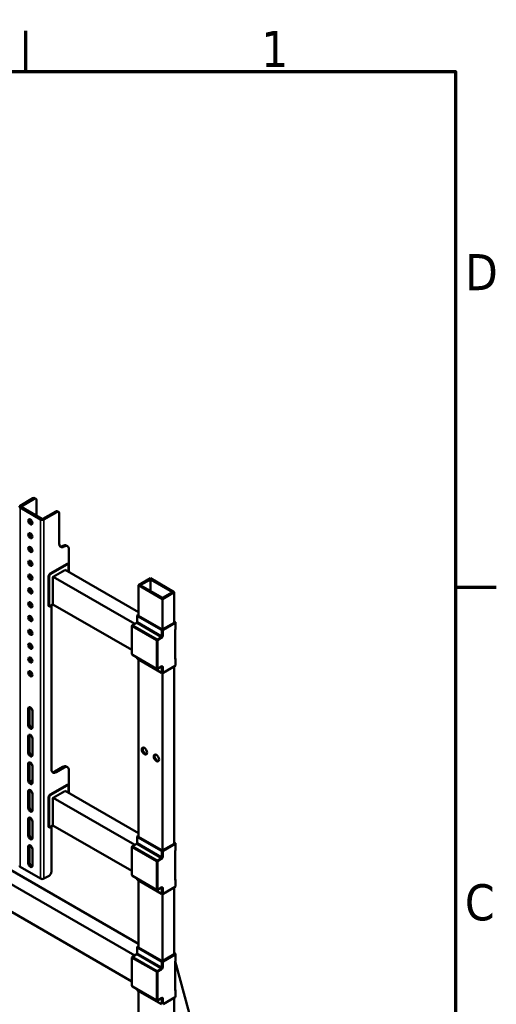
# Model space of a CAD drawing. Header units: millimetres. Extents: x 18 to 6099, y 108 to 3861.
# Tile 6 of 6: x 5343 to 6091, y 2314 to 3860. Entities that reach past the tile are written whole.
import ezdxf

# ---------------------------------------------------------------- set-up
doc = ezdxf.new("R2010")
doc.units = ezdxf.units.MM
doc.header["$LTSCALE"] = 7.083333
for name, color, linetype, lineweight in [('Border (ANSI)', 7, 'Continuous', 70), ('Visible (ANSI)', 7, 'Continuous', 50), ('Visible Narrow (ANSI)', 7, 'Continuous', 35)]:
    doc.layers.add(name, color=color, linetype=linetype, lineweight=lineweight)
doc.styles.add('Label Text (ANSI)', font='tahoma.ttf')

# ---------------------------------------------------------------- blocks, each defined once
blk = doc.blocks.new('Borders Default Border')
at = {"layer": 'Border (ANSI)'}
for p, q in [((755.65, 533.4), (755.65, 542.42)), ((850.9, 419.1), (859.92, 419.1))]:
    blk.add_line(p, q, dxfattribs=at)
at = {"layer": 'Border (ANSI)', "flags": 128}
blk.add_lwpolyline([(12.7, 25.4), (12.7, 533.4), (850.9, 533.4), (850.9, 25.4), (12.7, 25.4)], dxfattribs=at)
at = {"layer": 'Border (ANSI)', "char_height": 8, "attachment_point": 7, "style": 'Label Text (ANSI)'}
for s, insert in [('1', (807.82, 534.42)), ('D', (852.99, 484.95)), ('C', (852.96, 345.11))]:
    blk.add_mtext(s, dxfattribs=dict(at, insert=insert))

msp = doc.modelspace()

# ---------------------------------------------------------------- linework, layer by layer
at = {"layer": 'Visible (ANSI)'}
for p, q in [((5363.88, 3108.384), (5343.595, 3096.673)), ((5368.415, 3107.563), (5366.536, 3108.648)), ((5375.901, 3074.985), (5343.595, 3093.636)), ((5365.758, 3107.3), (5345.473, 3095.588)), ((5377.779, 3076.069), (5345.473, 3094.721)), ((5369.515, 3080.84), (5369.515, 3105.131)), ((5399.567, 3087.781), (5379.282, 3076.069)), ((5381.16, 3074.985), (5401.445, 3086.696)), ((5404.101, 3086.959), (5402.223, 3088.044)), ((5405.202, 3036.813), (5405.202, 3084.527)), ((5416.149, 3034.086), (5418.027, 3033.002)), ((5420.228, 3028.138), (5420.228, 2992.353)), ((5359.024, 3006.683), (5361.599, 3008.169)), ((5390.739, 2990.075), (5416.659, 3005.04)), ((5418.253, 3005.198), (5419.004, 3004.764)), ((5419.82, 2992.678), (5419.82, 3003.088)), ((5388.485, 2939.325), (5388.485, 2986.171)), ((5395.247, 2941.928), (5395.247, 2984.436)), ((5395.435, 2984.979), (5523.495, 2911.043)), ((5395.623, 2985.087), (5414.029, 2995.714)), ((5414.217, 2995.823), (5529.352, 2929.35)), ((5529.352, 2971.858), (5548.135, 2982.703)), ((5566.917, 2950.17), (5529.352, 2971.858)), ((5529.352, 2971.858), (5529.352, 2924.079)), ((5548.135, 2980.967), (5532.357, 2971.858)), ((5532.357, 2971.858), (5566.917, 2951.905)), ((5548.135, 2982.703), (5585.7, 2961.014)), ((5582.695, 2961.014), (5548.135, 2980.967)), ((5548.135, 2980.967), (5548.135, 2962.749)), ((5585.7, 2961.014), (5566.917, 2950.17)), ((5566.917, 2951.905), (5582.695, 2961.014)), ((5585.7, 2961.014), (5585.7, 2913.235)), ((5389.347, 2938.648), (5388.595, 2939.082)), ((5389.878, 2938.648), (5395.137, 2941.684)), ((5392.805, 2682.645), (5392.805, 2940.338)), ((5395.197, 2941.74), (5519.118, 2870.193)), ((5566.917, 2950.17), (5566.917, 2902.391)), ((5527.383, 2914.97), (5527.383, 2924.079)), ((5529.352, 2925.597), (5527.85, 2924.73)), ((5565.79, 2901.524), (5527.85, 2923.429)), ((5529.728, 2923.646), (5566.166, 2902.608)), ((4625.03, 2909.255), (5523.495, 2390.527)), ((4642.817, 2920.674), (5529.352, 2408.833)), ((5519.118, 2863.786), (5519.118, 2907.596)), ((5519.915, 2908.977), (5525.926, 2912.447)), ((5567.669, 2902.608), (5585.324, 2912.801)), ((5568.044, 2901.524), (5587.202, 2912.585)), ((5587.202, 2913.886), (5585.7, 2914.753)), ((5587.669, 2902.825), (5587.669, 2913.235)), ((5587.202, 2902.174), (5587.202, 2855.762)), ((4620.654, 2868.406), (5519.118, 2349.677)), ((5519.915, 2862.406), (5557.856, 2840.501)), ((5527.383, 2856.846), (5527.383, 2858.095)), ((5527.85, 2856.195), (5565.79, 2834.29)), ((5529.352, 2855.328), (5529.352, 2577.068)), ((5587.202, 2845.351), (5568.044, 2834.29)), ((5587.669, 2846.002), (5587.669, 2856.412)), ((5559.45, 2840.501), (5565.46, 2843.971)), ((5566.917, 2834.021), (5566.917, 2555.38)), ((5585.7, 2844.484), (5585.7, 2566.224)), ((5356.555, 2752.156), (5356.555, 2778.182)), ((5358.433, 2779.266), (5358.433, 2753.24)), ((5362.941, 2774.495), (5362.941, 2748.469)), ((5356.555, 2708.78), (5356.555, 2734.805)), ((5358.433, 2735.89), (5358.433, 2709.864)), ((5362.941, 2731.118), (5362.941, 2705.093)), ((5356.555, 2665.403), (5356.555, 2691.429)), ((5358.433, 2692.513), (5358.433, 2666.488)), ((5362.941, 2687.742), (5362.941, 2661.716)), ((5398.44, 2679.392), (5410.836, 2686.549)), ((5412.715, 2685.465), (5400.318, 2678.308)), ((5416.149, 2687.075), (5418.027, 2685.991)), ((5420.228, 2681.127), (5420.228, 2645.342)), ((5359.482, 2663.586), (5362.941, 2665.583)), ((5361.444, 2661.069), (5362.941, 2661.933)), ((5356.555, 2622.027), (5356.555, 2648.053)), ((5358.433, 2649.137), (5358.433, 2623.111)), ((5362.941, 2644.366), (5362.941, 2618.34)), ((5390.739, 2643.064), (5416.659, 2658.029)), ((5395.623, 2638.076), (5414.029, 2648.703)), ((5414.217, 2648.812), (5529.352, 2582.339)), ((5418.253, 2658.187), (5419.004, 2657.753)), ((5419.82, 2645.667), (5419.82, 2656.077)), ((5388.485, 2592.314), (5388.485, 2639.16)), ((5395.247, 2594.917), (5395.247, 2637.425)), ((5395.435, 2637.968), (5523.495, 2564.032)), ((5356.555, 2578.65), (5356.555, 2604.676)), ((5358.433, 2605.761), (5358.433, 2579.735)), ((5362.941, 2600.989), (5362.941, 2574.963)), ((5389.347, 2591.637), (5388.595, 2592.071)), ((5389.878, 2591.637), (5395.137, 2594.673)), ((5392.805, 2522.153), (5392.805, 2593.327)), ((5395.197, 2594.729), (5519.118, 2523.182)), ((5527.383, 2567.959), (5527.383, 2577.068)), ((5529.352, 2578.586), (5527.85, 2577.719)), ((5565.79, 2554.513), (5527.85, 2576.418)), ((5529.728, 2576.635), (5566.166, 2555.597)), ((5587.202, 2566.875), (5585.7, 2567.742)), ((5356.555, 2535.274), (5356.555, 2561.3)), ((5358.433, 2562.384), (5358.433, 2536.358)), ((5362.941, 2557.613), (5362.941, 2531.587)), ((5519.118, 2516.775), (5519.118, 2560.585)), ((5519.915, 2561.965), (5525.926, 2565.436)), ((5567.669, 2555.597), (5585.324, 2565.79)), ((5568.044, 2554.513), (5587.202, 2565.574)), ((5587.202, 2555.163), (5587.202, 2508.75)), ((5587.669, 2555.814), (5587.669, 2566.224)), ((5343.595, 2529.743), (5375.901, 2511.092)), ((5389.049, 2515.646), (5381.16, 2511.092)), ((5519.915, 2515.395), (5557.856, 2493.49)), ((5527.383, 2509.835), (5527.383, 2511.084)), ((5527.85, 2509.184), (5565.79, 2487.279)), ((5529.352, 2508.317), (5529.352, 2403.563)), ((5587.669, 2498.991), (5587.669, 2509.401)), ((5559.45, 2493.49), (5565.46, 2496.96)), ((5587.202, 2498.34), (5568.044, 2487.279)), ((5585.7, 2497.473), (5585.7, 2392.719)), ((5566.917, 2487.01), (5566.917, 2381.875)), ((5527.383, 2394.454), (5527.383, 2403.563)), ((5529.352, 2405.081), (5527.85, 2404.213)), ((5565.79, 2381.007), (5527.85, 2402.912)), ((5529.728, 2403.129), (5566.166, 2382.091)), ((5519.118, 2343.27), (5519.118, 2387.08)), ((5519.915, 2388.46), (5525.926, 2391.93)), ((5567.669, 2382.091), (5585.324, 2392.285)), ((5568.044, 2381.007), (5587.202, 2392.068)), ((5587.202, 2393.369), (5585.7, 2394.237)), ((5587.202, 2381.658), (5587.202, 2335.245)), ((5751.995, 1766.586), (5587.202, 2381.6)), ((5587.669, 2382.308), (5587.669, 2392.719)), ((5519.915, 2341.889), (5557.856, 2319.984)), ((5527.383, 2336.329), (5527.383, 2337.578)), ((5527.85, 2335.679), (5565.79, 2313.774)), ((5529.352, 2334.811), (5529.352, 2262.208)), ((5587.669, 2325.485), (5587.669, 2335.896)), ((5559.45, 2319.984), (5565.46, 2323.454)), ((5587.202, 2324.835), (5568.044, 2313.774)), ((5585.7, 2323.967), (5585.7, 2251.364))]:
    msp.add_line(p, q, dxfattribs=at)
for centre, radius, start, end in [((5419.289, 2992.678), 0.531, 350.704811, 0), ((5389.612, 2939.108), 0.531, 240, 300), ((5520.712, 2907.596), 1.594, 120, 180), ((5520.712, 2863.786), 1.594, 180, 240), ((5558.653, 2841.881), 1.594, 240, 300), ((5419.289, 2645.667), 0.531, 350.704811, 0), ((5389.612, 2592.097), 0.531, 240, 300), ((5520.712, 2560.585), 1.594, 120, 180), ((5520.712, 2516.775), 1.594, 180, 240), ((5558.653, 2494.87), 1.594, 240, 300), ((5520.712, 2387.08), 1.594, 120, 180), ((5520.712, 2343.27), 1.594, 180, 240), ((5558.653, 2321.365), 1.594, 240, 300)]:
    msp.add_arc(centre, radius, start, end, dxfattribs=at)
for centre, major_axis, start_param, end_param in [((5363.88, 3104.047), (2.656, 4.601), 0, 0.78539816), ((5365.758, 3102.962), (2.656, 4.601), 5.49778714, 7.06858347), ((5346.225, 3095.155), (-3.719, 0), 5.49778714, 7.06858347), ((5346.225, 3095.155), (-1.062, 0), 5.49778714, 7.06858347), ((5399.567, 3083.443), (2.656, 4.601), 0, 0.78539816), ((5401.445, 3082.359), (2.656, 4.601), 5.49778714, 7.06858347), ((5361.626, 3072.382), (2.258, -3.911), 3.57057455, 5.85420341), ((5378.53, 3076.503), (3.719, 0), 3.92699082, 5.49778714), ((5378.53, 3076.503), (-1.062, 0), 0.78539816, 2.35619449), ((5361.626, 3050.694), (2.258, -3.911), 3.57057455, 5.85420341), ((5361.626, 3029.006), (2.258, -3.911), 3.57057455, 5.85420341), ((5412.715, 3041.151), (-5.313, -9.202), 5.49778714, 7.06858347), ((5410.836, 3042.235), (-5.312, -9.202), 0.1777106, 0.78539816), ((5410.836, 3024.885), (5.312, 9.202), 0, 0.78539816), ((5412.715, 3023.8), (5.312, 9.202), 5.49778714, 7.06858347), ((5361.626, 3007.317), (2.258, -3.911), 3.57057455, 5.85420341), ((5416.659, 3002.438), (1.594, 2.76), 0, 0.78539816), ((5361.626, 2985.629), (2.258, -3.911), 3.57057455, 5.85420341), ((5390.739, 2987.473), (-1.594, -2.76), 3.92699082, 5.49778714), ((5395.623, 2984.653), (-0.266, -0.46), 4.45058959, 5.49778714), ((5361.626, 2963.941), (2.258, -3.911), 3.57057455, 5.85420341), ((5361.626, 2942.253), (2.258, -3.911), 3.57057455, 5.85420341), ((5388.861, 2939.542), (-0.266, -0.46), 5.49778714, 6.28318531), ((5394.871, 2942.144), (0.266, -0.46), 0, 0.78539816), ((5361.626, 2920.565), (2.258, -3.911), 3.57057455, 5.85420341), ((5528.977, 2924.079), (-1.594, 0), 5.49778714, 7.06858347), ((5530.479, 2924.079), (-1.062, 0), 0.06266392, 0.78539816), ((5584.573, 2913.235), (1.062, 0), 5.49778714, 6.22052139), ((5586.075, 2913.235), (1.594, 0), 5.49778714, 7.06858347), ((5361.626, 2898.876), (2.258, -3.911), 3.57057455, 5.85420341), ((5566.917, 2902.174), (1.594, 0), 3.92699082, 5.49778714), ((5566.917, 2903.042), (-1.062, 0), 0.78539816, 1.50813241), ((5566.917, 2903.042), (-1.062, 0), 1.63346024, 2.35619449), ((5586.075, 2902.825), (1.594, 0), 5.49778714, 6.28318531), ((5361.626, 2877.188), (2.258, -3.911), 3.57057455, 5.85420341), ((5361.626, 2855.5), (2.258, -3.911), 3.57057455, 5.85420341), ((5528.977, 2856.846), (-1.594, 0), 0, 0.78539816), ((5586.075, 2856.412), (1.594, 0), 5.49778714, 7.06858347), ((5586.075, 2846.002), (1.594, 0), 5.49778714, 6.28318531), ((5361.626, 2833.812), (2.258, -3.911), 3.57057455, 5.85420341), ((5566.917, 2834.941), (-1.594, 0), 0.78539816, 2.35619449), ((5359.748, 2776.338), (-2.258, 3.911), 3.92699082, 7.06858347), ((5361.626, 2777.423), (2.258, -3.911), 3.57057455, 3.92699082), ((5359.748, 2750.312), (2.258, -3.911), 3.92699082, 7.06858347), ((5361.626, 2751.397), (2.258, -3.911), 3.92699082, 5.85420341), ((5359.748, 2732.962), (-2.258, 3.911), 3.92699082, 7.06858347), ((5361.626, 2734.046), (2.258, -3.911), 3.57057455, 3.92699082), ((5359.748, 2706.936), (2.258, -3.911), 3.92699082, 7.06858347), ((5361.626, 2708.02), (2.258, -3.911), 3.92699082, 5.85420341), ((5540.246, 2712.251), (-2.975, 5.153), 0.25530252, 2.88629013), ((5559.029, 2701.407), (-2.975, 5.153), 0.25530252, 2.88629013), ((5359.748, 2689.585), (-2.258, 3.911), 3.92699082, 7.06858347), ((5361.626, 2690.67), (2.258, -3.911), 3.57057455, 3.92699082), ((5400.318, 2686.983), (-5.312, -9.202), 5.49778714, 7.06858347), ((5398.44, 2688.067), (-5.312, -9.202), 0.1777106, 0.78539816), ((5410.836, 2677.874), (5.312, 9.202), 0, 0.78539816), ((5412.715, 2676.789), (5.312, 9.202), 5.49778714, 7.06858347), ((5359.748, 2663.56), (2.258, -3.911), 3.92699082, 7.06858347), ((5361.626, 2664.644), (2.258, -3.911), 3.92699082, 5.85420341), ((5359.748, 2646.209), (-2.258, 3.911), 3.92699082, 7.06858347), ((5361.626, 2647.293), (2.258, -3.911), 3.57057455, 3.92699082), ((5416.659, 2655.427), (1.594, 2.76), 0, 0.78539816), ((5390.739, 2640.462), (-1.594, -2.76), 3.92699082, 5.49778714), ((5395.623, 2637.642), (-0.266, -0.46), 4.45058959, 5.49778714), ((5359.748, 2620.183), (2.258, -3.911), 3.92699082, 7.06858347), ((5361.626, 2621.268), (2.258, -3.911), 3.92699082, 5.85420341), ((5359.748, 2602.833), (-2.258, 3.911), 3.92699082, 7.06858347), ((5361.626, 2603.917), (2.258, -3.911), 3.57057455, 3.92699082), ((5388.861, 2592.531), (-0.266, -0.46), 5.49778714, 6.28318531), ((5394.871, 2595.133), (0.266, -0.46), 0, 0.78539816), ((5359.748, 2576.807), (2.258, -3.911), 3.92699082, 7.06858347), ((5361.626, 2577.891), (2.258, -3.911), 3.92699082, 5.85420341), ((5528.977, 2577.068), (-1.594, 0), 5.49778714, 7.06858347), ((5530.479, 2577.068), (-1.062, 0), 0.06266392, 0.78539816), ((5586.075, 2566.224), (1.594, 0), 5.49778714, 7.06858347), ((5359.748, 2559.456), (-2.258, 3.911), 3.92699082, 7.06858347), ((5361.626, 2560.541), (2.258, -3.911), 3.57057455, 3.92699082), ((5566.917, 2555.163), (1.594, 0), 3.92699082, 5.49778714), ((5566.917, 2556.031), (-1.062, 0), 0.78539816, 1.50813241), ((5566.917, 2556.031), (-1.062, 0), 1.63346024, 2.35619449), ((5584.573, 2566.224), (1.062, 0), 5.49778714, 6.22052139), ((5586.075, 2555.814), (1.594, 0), 5.49778714, 6.28318531), ((5361.626, 2534.515), (2.258, -3.911), 3.92699082, 5.85420341), ((5346.225, 2531.262), (-3.719, 0), 0, 0.78539816), ((5359.748, 2533.43), (2.258, -3.911), 3.92699082, 7.06858347), ((5389.049, 2519.984), (-2.656, -4.601), 0.78539816, 2.35619449), ((5378.53, 2512.61), (-3.719, 0), 0.78539816, 2.35619449), ((5528.977, 2509.835), (-1.594, 0), 0, 0.78539816), ((5586.075, 2509.401), (1.594, 0), 5.49778714, 7.06858347), ((5586.075, 2498.991), (1.594, 0), 5.49778714, 6.28318531), ((5566.917, 2487.93), (-1.594, 0), 0.78539816, 2.35619449), ((5528.977, 2403.563), (-1.594, 0), 5.49778714, 7.06858347), ((5530.479, 2403.563), (-1.062, 0), 0.06266392, 0.78539816), ((5566.917, 2381.658), (1.594, 0), 3.92699082, 5.49778714), ((5566.917, 2382.525), (-1.062, 0), 0.78539816, 1.50813241), ((5566.917, 2382.525), (-1.062, 0), 1.63346024, 2.35619449), ((5584.573, 2392.719), (1.062, 0), 5.49778714, 6.22052139), ((5586.075, 2392.719), (1.594, 0), 5.49778714, 7.06858347), ((5586.075, 2382.308), (1.594, 0), 5.49778714, 6.28318531), ((5528.977, 2336.329), (-1.594, 0), 0, 0.78539816), ((5586.075, 2335.896), (1.594, 0), 5.49778714, 7.06858347), ((5586.075, 2325.485), (1.594, 0), 5.49778714, 6.28318531)]:
    msp.add_ellipse(centre, major_axis=major_axis, ratio=0.57735027, start_param=start_param, end_param=end_param, dxfattribs=at)
for centre, major_axis in [((5359.748, 3071.298), (-2.258, 3.911)), ((5359.748, 3049.609), (-2.258, 3.911)), ((5359.748, 3027.921), (-2.258, 3.911)), ((5359.748, 3006.233), (-2.258, 3.911)), ((5359.748, 2984.545), (-2.258, 3.911)), ((5359.748, 2962.857), (-2.258, 3.911)), ((5359.748, 2941.168), (-2.258, 3.911)), ((5359.748, 2919.48), (-2.258, 3.911)), ((5359.748, 2897.792), (-2.258, 3.911)), ((5359.748, 2876.104), (-2.258, 3.911)), ((5359.748, 2854.416), (-2.258, 3.911)), ((5359.748, 2832.728), (-2.258, 3.911)), ((5538.743, 2711.383), (2.975, -5.153)), ((5557.526, 2700.539), (2.975, -5.153))]:
    msp.add_ellipse(centre, major_axis=major_axis, ratio=0.57735027, dxfattribs=at)
for points, knots in [([(5358.993, 3010.252), (5358.928, 3010.197), (5358.864, 3010.14), (5358.688, 3009.973), (5358.579, 3009.857), (5358.476, 3009.735)], [6.505515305, 6.505515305, 6.505515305, 6.505515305, 6.597344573, 6.597344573, 6.763217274, 6.763217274, 6.763217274, 6.763217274]), ([(5419.004, 3004.764), (5419.115, 3004.7), (5419.218, 3004.621), (5419.398, 3004.438), (5419.476, 3004.336), (5419.606, 3004.115), (5419.659, 3003.997), (5419.741, 3003.752), (5419.771, 3003.624), (5419.81, 3003.361), (5419.82, 3003.226), (5419.82, 3003.088)], [0.785398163, 0.785398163, 0.785398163, 0.785398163, 0.942477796, 0.942477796, 1.099557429, 1.099557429, 1.256637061, 1.256637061, 1.413716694, 1.413716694, 1.570796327, 1.570796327, 1.570796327, 1.570796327]), ([(5525.926, 2912.447), (5525.999, 2912.489), (5526.084, 2912.547), (5526.273, 2912.702), (5526.377, 2912.801), (5526.59, 2913.036), (5526.698, 2913.174), (5526.901, 2913.477), (5526.995, 2913.642), (5527.155, 2913.975), (5527.221, 2914.144), (5527.317, 2914.457), (5527.348, 2914.603), (5527.378, 2914.82), (5527.383, 2914.902), (5527.383, 2914.97)], [3.14159265, 3.14159265, 3.14159265, 3.14159265, 3.34831632, 3.34831632, 3.57177779, 3.57177779, 3.8108324, 3.8108324, 4.05880671, 4.05880671, 4.30647121, 4.30647121, 4.54413512, 4.54413512, 4.71238898, 4.71238898, 4.71238898, 4.71238898]), ([(5565.683, 2844.065), (5565.683, 2844.065), (5565.681, 2844.065), (5565.664, 2844.061), (5565.638, 2844.055), (5565.564, 2844.026), (5565.516, 2844.003), (5565.46, 2843.971)], [5.902696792, 5.902696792, 5.902696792, 5.902696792, 5.969026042, 5.969026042, 6.126105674, 6.126105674, 6.283185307, 6.283185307, 6.283185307, 6.283185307]), ([(5419.004, 2657.753), (5419.115, 2657.689), (5419.218, 2657.609), (5419.398, 2657.427), (5419.476, 2657.325), (5419.606, 2657.104), (5419.659, 2656.986), (5419.741, 2656.741), (5419.771, 2656.613), (5419.81, 2656.35), (5419.82, 2656.215), (5419.82, 2656.077)], [0.785398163, 0.785398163, 0.785398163, 0.785398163, 0.942477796, 0.942477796, 1.099557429, 1.099557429, 1.256637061, 1.256637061, 1.413716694, 1.413716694, 1.570796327, 1.570796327, 1.570796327, 1.570796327]), ([(5525.926, 2565.436), (5525.999, 2565.478), (5526.084, 2565.536), (5526.273, 2565.691), (5526.377, 2565.79), (5526.59, 2566.025), (5526.698, 2566.163), (5526.901, 2566.466), (5526.995, 2566.631), (5527.155, 2566.964), (5527.221, 2567.133), (5527.317, 2567.446), (5527.348, 2567.592), (5527.378, 2567.809), (5527.383, 2567.891), (5527.383, 2567.959)], [3.14159265, 3.14159265, 3.14159265, 3.14159265, 3.34831632, 3.34831632, 3.57177779, 3.57177779, 3.8108324, 3.8108324, 4.05880671, 4.05880671, 4.30647121, 4.30647121, 4.54413512, 4.54413512, 4.71238898, 4.71238898, 4.71238898, 4.71238898]), ([(5565.683, 2497.054), (5565.683, 2497.054), (5565.681, 2497.054), (5565.664, 2497.05), (5565.638, 2497.044), (5565.564, 2497.014), (5565.516, 2496.992), (5565.46, 2496.96)], [5.902696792, 5.902696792, 5.902696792, 5.902696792, 5.969026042, 5.969026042, 6.126105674, 6.126105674, 6.283185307, 6.283185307, 6.283185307, 6.283185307]), ([(5525.926, 2391.93), (5525.999, 2391.972), (5526.084, 2392.031), (5526.273, 2392.185), (5526.377, 2392.284), (5526.59, 2392.519), (5526.698, 2392.658), (5526.901, 2392.96), (5526.995, 2393.125), (5527.155, 2393.459), (5527.221, 2393.627), (5527.317, 2393.941), (5527.348, 2394.086), (5527.378, 2394.304), (5527.383, 2394.385), (5527.383, 2394.454)], [3.14159265, 3.14159265, 3.14159265, 3.14159265, 3.34831632, 3.34831632, 3.57177779, 3.57177779, 3.8108324, 3.8108324, 4.05880671, 4.05880671, 4.30647121, 4.30647121, 4.54413512, 4.54413512, 4.71238898, 4.71238898, 4.71238898, 4.71238898]), ([(5565.683, 2323.549), (5565.683, 2323.549), (5565.681, 2323.548), (5565.664, 2323.545), (5565.638, 2323.538), (5565.564, 2323.509), (5565.516, 2323.486), (5565.46, 2323.454)], [5.902696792, 5.902696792, 5.902696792, 5.902696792, 5.969026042, 5.969026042, 6.126105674, 6.126105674, 6.283185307, 6.283185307, 6.283185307, 6.283185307])]:
    msp.add_open_spline(points, degree=3, knots=knots, dxfattribs=at)
msp.add_open_spline([(5359.482, 2663.586), (5359.419, 2663.55), (5359.357, 2663.511), (5359.296, 2663.469)], degree=3, dxfattribs=at)
at = {"layer": 'Visible Narrow (ANSI)'}
for p, q in [((5363.88, 3108.384), (5365.758, 3107.3)), ((5343.595, 3096.673), (5345.473, 3095.588)), ((5345.473, 3094.721), (5343.595, 3093.636)), ((5343.595, 3093.636), (5343.595, 2529.743)), ((5345.473, 3095.588), (5345.473, 3094.721)), ((5399.567, 3087.781), (5401.445, 3086.696)), ((5375.901, 3074.985), (5377.779, 3076.069)), ((5375.901, 2511.092), (5375.901, 3074.985)), ((5379.282, 3076.069), (5381.16, 3074.985)), ((5381.16, 3074.985), (5381.16, 2511.092)), ((5412.715, 3032.476), (5410.836, 3033.56)), ((5362.941, 3004.39), (5359.044, 3006.639)), ((5417.41, 3004.606), (5391.49, 2989.642)), ((5391.866, 2988.991), (5417.786, 3003.956)), ((5416.659, 3005.04), (5417.41, 3004.606)), ((5419.664, 3002.871), (5419.664, 2992.678)), ((5388.485, 2986.171), (5389.237, 2985.738)), ((5389.237, 2985.738), (5389.237, 2938.891)), ((5389.988, 2938.891), (5389.988, 2985.738)), ((5391.49, 2989.642), (5390.739, 2990.075)), ((5389.237, 2938.891), (5388.485, 2939.325)), ((5395.247, 2941.928), (5389.988, 2938.891)), ((5527.85, 2923.429), (5527.85, 2914.32)), ((5519.585, 2906.946), (5519.585, 2863.136)), ((5557.526, 2885.041), (5519.585, 2906.946)), ((5526.723, 2912.368), (5520.712, 2908.898)), ((5520.712, 2908.898), (5558.653, 2886.993)), ((5564.663, 2890.463), (5526.723, 2912.368)), ((5527.85, 2914.32), (5565.79, 2892.415)), ((5587.202, 2902.174), (5587.202, 2912.585)), ((5565.79, 2892.415), (5565.79, 2901.524)), ((5568.044, 2901.524), (5568.044, 2892.415)), ((5557.526, 2841.23), (5557.526, 2885.041)), ((5558.653, 2886.993), (5564.663, 2890.463)), ((5565.79, 2888.511), (5559.78, 2885.041)), ((5559.78, 2885.041), (5559.78, 2841.23)), ((5519.585, 2863.136), (5557.526, 2841.23)), ((5527.85, 2857.825), (5527.85, 2856.195)), ((5587.202, 2845.351), (5587.202, 2855.762)), ((5559.78, 2841.23), (5565.79, 2844.701)), ((5565.79, 2843.399), (5565.13, 2843.78)), ((5565.79, 2834.29), (5565.79, 2843.399)), ((5568.044, 2843.399), (5568.044, 2834.29)), ((5356.555, 2778.182), (5358.433, 2779.266)), ((5356.555, 2752.156), (5358.433, 2753.24)), ((5356.555, 2734.805), (5358.433, 2735.89)), ((5356.555, 2708.78), (5358.433, 2709.864)), ((5356.555, 2691.429), (5358.433, 2692.513)), ((5400.318, 2678.308), (5398.44, 2679.392)), ((5410.836, 2686.549), (5412.715, 2685.465)), ((5356.555, 2665.403), (5358.433, 2666.488)), ((5359.748, 2663.56), (5362.941, 2665.403)), ((5360.124, 2663.343), (5359.748, 2663.56)), ((5362.941, 2664.969), (5360.124, 2663.343)), ((5360.499, 2662.692), (5362.941, 2664.102)), ((5356.555, 2648.053), (5358.433, 2649.137)), ((5417.41, 2657.595), (5391.49, 2642.631)), ((5391.866, 2641.98), (5417.786, 2656.945)), ((5416.659, 2658.029), (5417.41, 2657.595)), ((5419.664, 2655.86), (5419.664, 2645.667)), ((5388.485, 2639.16), (5389.237, 2638.727)), ((5389.237, 2638.727), (5389.237, 2591.88)), ((5389.988, 2591.88), (5389.988, 2638.727)), ((5391.49, 2642.631), (5390.739, 2643.064)), ((5356.555, 2622.027), (5358.433, 2623.111)), ((5356.555, 2604.676), (5358.433, 2605.761)), ((5389.237, 2591.88), (5388.485, 2592.314)), ((5395.247, 2594.917), (5389.988, 2591.88)), ((5356.555, 2578.65), (5358.433, 2579.735)), ((5527.85, 2576.418), (5527.85, 2567.309)), ((5527.85, 2567.309), (5565.79, 2545.404)), ((5356.555, 2561.3), (5358.433, 2562.384)), ((5519.585, 2559.935), (5519.585, 2516.124)), ((5557.526, 2538.03), (5519.585, 2559.935)), ((5526.723, 2565.357), (5520.712, 2561.887)), ((5520.712, 2561.887), (5558.653, 2539.981)), ((5564.663, 2543.452), (5526.723, 2565.357)), ((5565.79, 2545.404), (5565.79, 2554.513)), ((5568.044, 2554.513), (5568.044, 2545.404)), ((5587.202, 2555.163), (5587.202, 2565.574)), ((5356.555, 2535.274), (5358.433, 2536.358)), ((5557.526, 2494.219), (5557.526, 2538.03)), ((5558.653, 2539.981), (5564.663, 2543.452)), ((5565.79, 2541.5), (5559.78, 2538.03)), ((5559.78, 2538.03), (5559.78, 2494.219)), ((5519.585, 2516.124), (5557.526, 2494.219)), ((5527.85, 2510.814), (5527.85, 2509.184)), ((5587.202, 2498.34), (5587.202, 2508.75)), ((5559.78, 2494.219), (5565.79, 2497.69)), ((5565.79, 2496.388), (5565.13, 2496.769)), ((5565.79, 2487.279), (5565.79, 2496.388)), ((5568.044, 2496.388), (5568.044, 2487.279)), ((5527.85, 2402.912), (5527.85, 2393.803)), ((5519.585, 2386.429), (5519.585, 2342.619)), ((5557.526, 2364.524), (5519.585, 2386.429)), ((5526.723, 2391.851), (5520.712, 2388.381)), ((5520.712, 2388.381), (5558.653, 2366.476)), ((5564.663, 2369.946), (5526.723, 2391.851)), ((5527.85, 2393.803), (5565.79, 2371.898)), ((5565.79, 2371.898), (5565.79, 2381.007)), ((5568.044, 2381.007), (5568.044, 2371.898)), ((5587.202, 2381.658), (5587.202, 2392.068)), ((5558.653, 2366.476), (5564.663, 2369.946)), ((5565.79, 2367.994), (5559.78, 2364.524)), ((5557.526, 2320.714), (5557.526, 2364.524)), ((5559.78, 2364.524), (5559.78, 2320.714)), ((5519.585, 2342.619), (5557.526, 2320.714)), ((5527.85, 2337.309), (5527.85, 2335.679)), ((5587.202, 2324.835), (5587.202, 2335.245)), ((5559.78, 2320.714), (5565.79, 2324.184)), ((5565.79, 2322.883), (5565.13, 2323.264)), ((5565.79, 2313.774), (5565.79, 2322.883)), ((5568.044, 2322.883), (5568.044, 2313.774))]:
    msp.add_line(p, q, dxfattribs=at)
for centre, major_axis, start_param, end_param in [((5359.748, 3007.968), (1.594, 2.76), 1.02896168, 1.40640168), ((5360.124, 3007.751), (-1.594, -2.76), 4.15441715, 4.74960354), ((5360.499, 3007.534), (1.328, 2.3), 0.90255171, 1.96943073), ((5417.41, 3002.004), (1.594, 2.76), 0, 0.78539816), ((5417.41, 3004.173), (0.266, -0.46), 0.78539816, 2.35619449), ((5417.786, 3001.787), (1.328, 2.3), 5.49778714, 7.06858347), ((5419.289, 3003.088), (0.531, 0), 5.49778714, 6.28318531), ((5391.49, 2987.039), (-1.594, -2.76), 3.92699082, 5.49778714), ((5389.612, 2985.955), (0.531, 0), 3.92699082, 5.49778714), ((5391.866, 2986.822), (1.328, 2.3), 0.78539816, 2.35619449), ((5391.49, 2989.208), (0.266, -0.46), 0.78539816, 2.35619449), ((5419.289, 2992.678), (0.531, 0), 6.02138592, 6.28318531), ((5389.612, 2939.108), (0.531, 0), 3.92699082, 5.49778714), ((5389.612, 2939.108), (-0.266, -0.46), 5.49778714, 6.28318531), ((5389.612, 2939.108), (0.266, -0.46), 0, 0.78539816), ((5520.712, 2907.596), (-1.594, 0), 0, 0.78539816), ((5520.712, 2907.596), (-0.797, -1.38), 3.92699082, 5.49778714), ((5520.712, 2907.596), (-0.797, 1.38), 5.49778714, 6.28318531), ((5526.723, 2911.066), (-0.797, 1.38), 5.49778714, 6.28318531), ((5526.723, 2913.669), (-0.797, -1.38), 0.78539816, 2.35619449), ((5528.977, 2914.97), (-1.594, 0), 0, 0.78539816), ((5564.663, 2891.764), (-0.797, -1.38), 0.78539816, 2.35619449), ((5565.79, 2891.113), (-1.594, -2.76), 0.78539816, 2.35619449), ((5566.917, 2893.065), (-1.594, 0), 0.78539816, 2.35619449), ((5558.653, 2885.691), (-0.797, -1.38), 3.92699082, 5.49778714), ((5558.653, 2885.691), (1.594, 0), 3.92699082, 5.49778714), ((5558.653, 2885.691), (-0.797, 1.38), 3.92699082, 5.49778714), ((5564.663, 2889.161), (0.797, -1.38), 0.78539816, 2.35619449), ((5520.712, 2863.786), (-1.594, 0), 0, 0.78539816), ((5520.712, 2863.786), (-0.797, -1.38), 5.49778714, 6.28318531), ((5565.79, 2842.098), (1.594, 2.76), 5.49778714, 7.06858347), ((5558.653, 2841.881), (-0.797, -1.38), 5.49778714, 6.28318531), ((5558.653, 2841.881), (-1.594, 0), 0.78539816, 2.35619449), ((5558.653, 2841.881), (0.797, -1.38), 0, 0.78539816), ((5564.663, 2845.351), (0.797, -1.38), 0, 0.78539816), ((5564.663, 2842.749), (0.797, 1.38), 5.49778714, 6.11527958), ((5566.917, 2844.05), (1.594, 0), 3.92699082, 5.49778714), ((5359.748, 2660.957), (1.594, 2.76), 0.78539816, 0.94790452), ((5359.748, 2663.126), (-0.266, 0.46), 5.49778714, 6.28318531), ((5360.124, 2660.74), (-1.594, -2.76), 3.92699082, 4.16238521), ((5360.499, 2660.523), (1.328, 2.3), 0.78539816, 1.03271541), ((5360.124, 2662.909), (-0.266, 0.46), 3.92699082, 5.49778714), ((5417.41, 2654.993), (1.594, 2.76), 0, 0.78539816), ((5417.41, 2657.162), (0.266, -0.46), 0.78539816, 2.35619449), ((5417.786, 2654.776), (1.328, 2.3), 5.49778714, 7.06858347), ((5419.289, 2656.077), (0.531, 0), 5.49778714, 6.28318531), ((5419.289, 2645.667), (0.531, 0), 6.02138592, 6.28318531), ((5391.49, 2640.028), (-1.594, -2.76), 3.92699082, 5.49778714), ((5389.612, 2638.944), (0.531, 0), 3.92699082, 5.49778714), ((5391.866, 2639.811), (1.328, 2.3), 0.78539816, 2.35619449), ((5391.49, 2642.197), (0.266, -0.46), 0.78539816, 2.35619449), ((5389.612, 2592.097), (0.531, 0), 3.92699082, 5.49778714), ((5389.612, 2592.097), (-0.266, -0.46), 5.49778714, 6.28318531), ((5389.612, 2592.097), (0.266, -0.46), 0, 0.78539816), ((5526.723, 2566.658), (-0.797, -1.38), 0.78539816, 2.35619449), ((5528.977, 2567.959), (-1.594, 0), 0, 0.78539816), ((5520.712, 2560.585), (-1.594, 0), 0, 0.78539816), ((5520.712, 2560.585), (-0.797, -1.38), 3.92699082, 5.49778714), ((5520.712, 2560.585), (-0.797, 1.38), 5.49778714, 6.28318531), ((5526.723, 2564.055), (-0.797, 1.38), 5.49778714, 6.28318531), ((5558.653, 2538.68), (-0.797, -1.38), 3.92699082, 5.49778714), ((5558.653, 2538.68), (1.594, 0), 3.92699082, 5.49778714), ((5558.653, 2538.68), (-0.797, 1.38), 3.92699082, 5.49778714), ((5564.663, 2544.753), (-0.797, -1.38), 0.78539816, 2.35619449), ((5564.663, 2542.15), (0.797, -1.38), 0.78539816, 2.35619449), ((5565.79, 2544.102), (-1.594, -2.76), 0.78539816, 2.35619449), ((5566.917, 2546.054), (-1.594, 0), 0.78539816, 2.35619449), ((5520.712, 2516.775), (-1.594, 0), 0, 0.78539816), ((5520.712, 2516.775), (-0.797, -1.38), 5.49778714, 6.28318531), ((5558.653, 2494.87), (-0.797, -1.38), 5.49778714, 6.28318531), ((5558.653, 2494.87), (-1.594, 0), 0.78539816, 2.35619449), ((5558.653, 2494.87), (0.797, -1.38), 0, 0.78539816), ((5564.663, 2498.34), (0.797, -1.38), 0, 0.78539816), ((5564.663, 2495.738), (0.797, 1.38), 5.49778714, 6.11527958), ((5565.79, 2495.087), (1.594, 2.76), 5.49778714, 7.06858347), ((5566.917, 2497.039), (1.594, 0), 3.92699082, 5.49778714), ((5520.712, 2387.08), (-1.594, 0), 0, 0.78539816), ((5520.712, 2387.08), (-0.797, -1.38), 3.92699082, 5.49778714), ((5520.712, 2387.08), (-0.797, 1.38), 5.49778714, 6.28318531), ((5526.723, 2390.55), (-0.797, 1.38), 5.49778714, 6.28318531), ((5526.723, 2393.152), (-0.797, -1.38), 0.78539816, 2.35619449), ((5528.977, 2394.454), (-1.594, 0), 0, 0.78539816), ((5558.653, 2365.175), (-0.797, -1.38), 3.92699082, 5.49778714), ((5558.653, 2365.175), (-0.797, 1.38), 3.92699082, 5.49778714), ((5564.663, 2371.247), (-0.797, -1.38), 0.78539816, 2.35619449), ((5564.663, 2368.645), (0.797, -1.38), 0.78539816, 2.35619449), ((5565.79, 2370.597), (-1.594, -2.76), 0.78539816, 2.35619449), ((5566.917, 2372.549), (-1.594, 0), 0.78539816, 2.35619449), ((5558.653, 2365.175), (1.594, 0), 3.92699082, 5.49778714), ((5520.712, 2343.27), (-1.594, 0), 0, 0.78539816), ((5520.712, 2343.27), (-0.797, -1.38), 5.49778714, 6.28318531), ((5558.653, 2321.365), (-0.797, -1.38), 5.49778714, 6.28318531), ((5558.653, 2321.365), (-1.594, 0), 0.78539816, 2.35619449), ((5558.653, 2321.365), (0.797, -1.38), 0, 0.78539816), ((5564.663, 2324.835), (0.797, -1.38), 0, 0.78539816), ((5564.663, 2322.232), (0.797, 1.38), 5.49778714, 6.11527958), ((5565.79, 2321.581), (1.594, 2.76), 5.49778714, 7.06858347), ((5566.917, 2323.533), (1.594, 0), 3.92699082, 5.49778714)]:
    msp.add_ellipse(centre, major_axis=major_axis, ratio=0.57735027, start_param=start_param, end_param=end_param, dxfattribs=at)

# ---------------------------------------------------------------- block references
at = {"xscale": 7.083333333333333, "yscale": 7.083333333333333, "zscale": 7.083333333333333}
msp.add_blockref('Borders Default Border', (0, 0), dxfattribs=at)

doc.saveas('drawing.dxf')
